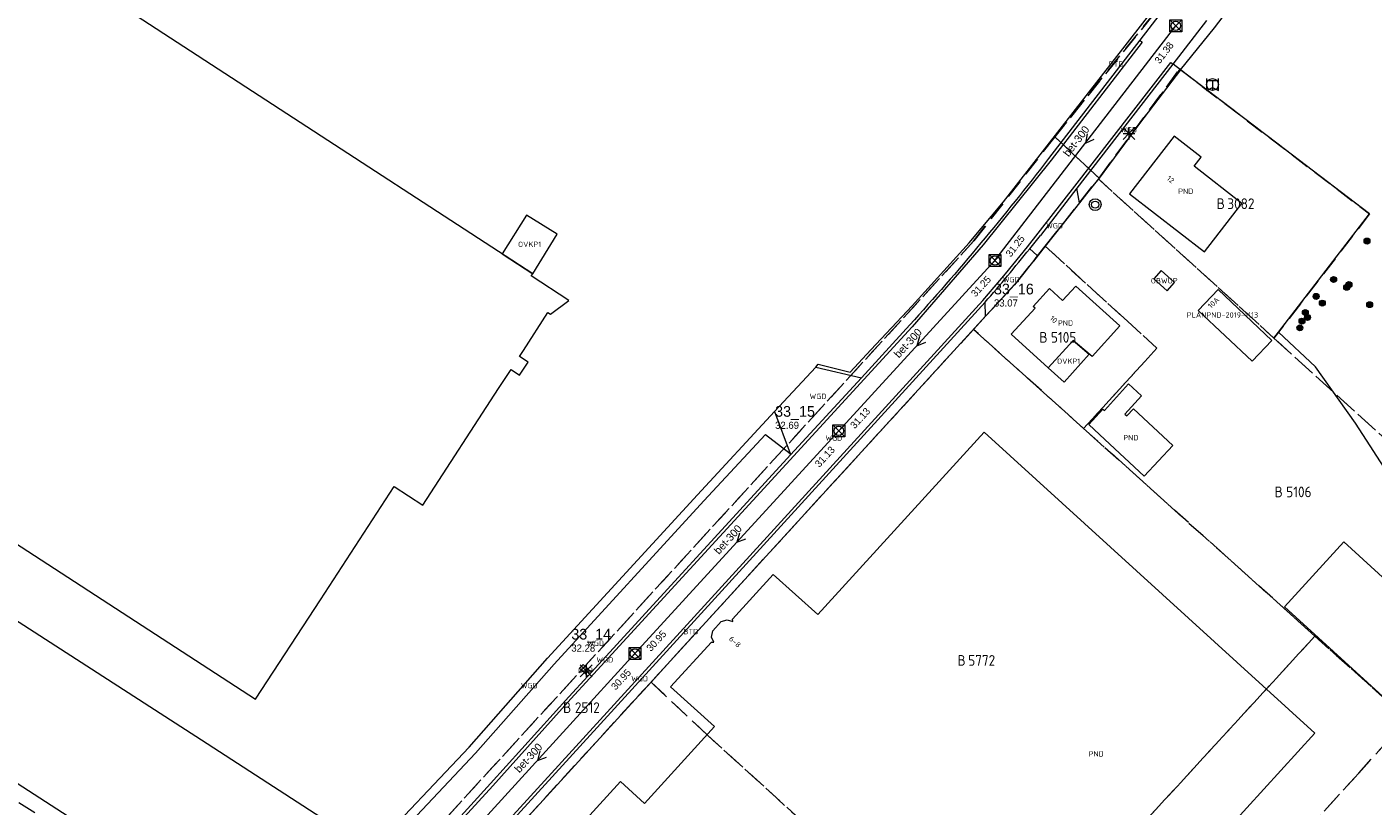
# Model space of a CAD drawing. Header units: metres. Extents: x 207644 to 210135, y 370459 to 373417.
# Tile 193 of 256: x 208632 to 208858, y 372211 to 372342. Entities that reach past the tile are written whole.
import ezdxf
from ezdxf.enums import TextEntityAlignment as Align

# ---------------------------------------------------------------- set-up
doc = ezdxf.new("R2010")
doc.units = ezdxf.units.M
doc.linetypes.add('HIDDEN2', pattern=[4.7625, 3.175, -1.5875])
for name, color, linetype in [('BTD', 7, 'Continuous'), ('CON_BxH300x300mm', 7, 'Continuous'), ('DMM_BxH300x300mm', 7, 'Continuous'), ('GB', 1, 'Continuous'), ('GB11', 1, 'Continuous'), ('INV_BxH300x300mm', 7, 'Continuous'), ('KAD_Niet_vastgesteld_Perceel', 30, 'Continuous'), ('KAD_perceelnummer', 212, 'Continuous'), ('KAD_sectie', 212, 'Continuous'), ('KAD_Vastgesteld_Perceel', 212, 'Continuous'), ('NAR', 7, 'Continuous'), ('NLV_inspectieput', 7, 'Continuous'), ('NNR_inspectieput', 7, 'Continuous'), ('NOD_inspectieput', 7, 'Continuous'), ('OBWUP', 7, 'Continuous'), ('OTD', 7, 'Continuous'), ('OVKP1', 7, 'Continuous'), ('PIJL', 7, 'Continuous'), ('PLANPND', 7, 'Continuous'), ('PLANPND_NAR', 7, 'Continuous'), ('PND', 7, 'Continuous'), ('WGD', 7, 'Continuous')]:
    doc.layers.add(name, color=color, linetype=linetype)
for name, color, linetype, lineweight in [('GIMGMV', 7, 'Continuous', 25), ('GMV', 7, 'Continuous', 25), ('GP1', 7, 'Continuous', 30), ('GPLANPND', 6, 'Continuous', 25), ('Q21_lantaarnpaal', 1, 'Continuous', 0), ('Q25_cai-trafo_kast', 6, 'Continuous', 0), ('Q26_boom', 72, 'Continuous', 0), ('Q28_rioolput', 153, 'Continuous', 0), ('Q31_verklikker', 7, 'Continuous', 0), ('Q77_straalzender-NGDW', 7, 'Continuous', 0)]:
    doc.layers.add(name, color=color, linetype=linetype, lineweight=lineweight)
doc.styles.add('ISO', font='isocpeur.ttf', dxfattribs={"height": 1})
doc.styles.add('ISOCP', font='ISOCP.shx', dxfattribs={"height": 1.8})

# ---------------------------------------------------------------- blocks, each defined once
blk = doc.blocks.new('ACMAP_ANN_TEMPLATE_Niet_Vastgesteld_Perceelnummer')
at = {"layer": 'KAD_perceelnummer', "style": 'ISOCP'}
blk.add_attdef('Perceelnummer', text='', height=1.8, dxfattribs=at).set_placement((0, 0), align=Align.MIDDLE)
at = {"layer": 'KAD_sectie', "style": 'ISOCP'}
blk.add_attdef('sectie', text='', height=1.8, dxfattribs=at).set_placement((-2.7, 0), align=Align.MIDDLE_RIGHT)
blk = doc.blocks.new('ACMAP_ANN_TEMPLATE_Vastgesteld_Perceelnummer')
at = {"layer": 'KAD_perceelnummer', "style": 'ISOCP'}
blk.add_attdef('Perceelnummer', text='', height=1.8, dxfattribs=at).set_placement((0, 0), align=Align.MIDDLE)
at = {"layer": 'KAD_sectie', "style": 'ISOCP'}
blk.add_attdef('sectie', text='', height=1.8, dxfattribs=at).set_placement((-2.7, 0), align=Align.MIDDLE_RIGHT)
blk = doc.blocks.new('Q26')
blk.add_hatch(color=256).paths.add_polyline_path([(-0.45, -0.01, 1), (0.55, -0.01, 1)])
blk.add_circle((0.05, -0.01), 0.5)
blk = doc.blocks.new('Q77')
blk.add_lwpolyline([(-1.01, 0.99), (-1.01, -1.01), (-0.01, -0.51), (0.99, -1.01), (0.99, 0.99)])
blk = doc.blocks.new('Q25')
for p, q in [((-0.7, 0.7), (0.7, 0.7)), ((0, 0.7), (0, -1))]:
    blk.add_line(p, q)
blk.add_circle((0, 0), 1)
blk = doc.blocks.new('Q28')
at = {"linetype": 'Continuous'}
for p, q in [((-1, -1), (1, 1)), ((-1, 1), (1, -1))]:
    blk.add_line(p, q, dxfattribs=at)
blk.add_lwpolyline([(1, 1), (1, -1), (-1, -1), (-1, 1)], close=True)
blk = doc.blocks.new('Q21')
for p, q in [((-1, 1), (0, 0)), ((-1, 0), (0, 0)), ((-1, -1), (0, 0)), ((0, 1), (0, 0)), ((0, 0), (1, 1)), ((0, 0), (1, 0)), ((0, 0), (0, -1)), ((0, 0), (1, -1))]:
    blk.add_line(p, q)
blk = doc.blocks.new('Q31')
for radius in [1, 0.6]:
    blk.add_circle((0, 0), radius)

msp = doc.modelspace()

# ---------------------------------------------------------------- linework, layer by layer
at = {"layer": 'CON_BxH300x300mm', "color": 253, "linetype": 'Continuous', "lineweight": 13}
for points in [[(208794.47, 372302.65), (208824.89, 372342.145)], [(208768.188, 372273.987), (208794.47, 372302.65)], [(208733.9, 372236.5), (208768.188, 372273.987)], [(208701.067, 372200.526), (208733.9, 372236.5)]]:
    msp.add_lwpolyline(points, dxfattribs=at)
at = {"layer": 'GB', "color": 253, "linetype": 'Continuous', "lineweight": 13}
for points in [[(208716.7, 372300.434), (208578.516, 372390.337)], [(208497.884, 372340.745), (208670.071, 372228.809)], [(208824.628, 372323.562), (208817.096, 372313.895)], [(208829.148, 372320.052), (208824.628, 372323.562)], [(208827.951, 372318.512), (208829.148, 372320.052)], [(208836.011, 372312.253), (208827.951, 372318.512)], [(208817.096, 372313.895), (208829.691, 372304.115)], [(208829.691, 372304.115), (208836.011, 372312.253)], [(208716.446, 372300.075), (208716.7, 372300.434)], [(208722.799, 372295.926), (208716.446, 372300.075)], [(208805.84, 372295.924), (208808.045, 372298.361)], [(208808.045, 372298.361), (208815.453, 372291.658)], [(208719.702, 372293.618), (208722.799, 372295.926)], [(208800.903, 372294.91), (208803.654, 372297.931)], [(208803.654, 372297.931), (208805.84, 372295.924)], [(208715.133, 372287.535), (208719.263, 372293.902)], [(208719.263, 372293.902), (208719.702, 372293.618)], [(208797.218, 372290.241), (208801.221, 372294.621)], [(208801.221, 372294.621), (208800.903, 372294.91)], [(208803.397, 372284.593), (208797.218, 372290.241)], [(208807.612, 372289.205), (208803.397, 372284.593)], [(208810.811, 372286.474), (208807.612, 372289.205)], [(208714.459, 372286.524), (208715.133, 372287.535)], [(208715.936, 372285.54), (208714.459, 372286.524)], [(208714.474, 372283.346), (208715.936, 372285.54)], [(208710.935, 372281.122), (208713.05, 372284.295)], [(208713.05, 372284.295), (208714.474, 372283.346)], [(208698.193, 372261.498), (208710.935, 372281.122)], [(208764.675, 372243.054), (208792.624, 372273.743)], [(208792.624, 372273.743), (208848.262, 372223.085)], [(208680.975, 372245.538), (208693.371, 372264.629)], [(208693.371, 372264.629), (208698.193, 372261.498)], [(208596.851, 372263.31), (208660.954, 372221.967)], [(208750.296, 372242.312), (208757.157, 372249.836)], [(208757.157, 372249.836), (208764.675, 372243.054)], [(208670.071, 372228.809), (208680.975, 372245.538)], [(208746.999, 372240.312), (208748.409, 372241.893)], [(208748.409, 372241.893), (208749.425, 372242.202)], [(208749.425, 372242.202), (208750.357, 372241.912)], [(208750.357, 372241.912), (208750.296, 372242.312)], [(208746.768, 372239.294), (208746.999, 372240.312)], [(208747.17, 372238.433), (208746.768, 372239.294)], [(208739.893, 372230.908), (208746.761, 372238.419)], [(208746.761, 372238.419), (208747.17, 372238.433)], [(208747.258, 372224.219), (208739.893, 372230.908)], [(208735.485, 372211.296), (208747.258, 372224.219)], [(208660.954, 372221.967), (208686.131, 372205.654)], [(208848.262, 372223.085), (208816.824, 372188.55)], [(208623.22, 372219.004), (208673.664, 372186.413)], [(208714.737, 372196.659), (208731.437, 372214.994)], [(208731.437, 372214.994), (208735.485, 372211.296)]]:
    msp.add_lwpolyline(points, dxfattribs=at)
at = {"layer": 'GB11', "color": 253, "linetype": 'Continuous', "lineweight": 13}
for points in [[(208815.453, 372291.658), (208810.811, 372286.474)], [(208812.879, 372277.421), (208816.94, 372281.89)], [(208816.94, 372281.89), (208819.106, 372279.89)], [(208819.106, 372279.89), (208816.341, 372276.815)], [(208810.255, 372275.039), (208812.614, 372277.654)], [(208812.614, 372277.654), (208812.879, 372277.421)], [(208816.341, 372276.815), (208816.656, 372276.51)], [(208816.656, 372276.51), (208817.772, 372277.706)], [(208817.772, 372277.706), (208824.388, 372271.536)], [(208812.949, 372272.535), (208810.255, 372275.039)], [(208819.565, 372266.365), (208812.949, 372272.535)], [(208824.388, 372271.536), (208819.565, 372266.365)], [(208843.194, 372244.359), (208853.169, 372255.289)], [(208853.169, 372255.289), (208882.994, 372228.071)], [(208873.019, 372217.141), (208843.194, 372244.359)]]:
    msp.add_lwpolyline(points, dxfattribs=at)
at = {"layer": 'GIMGMV', "color": 253, "linetype": 'Continuous', "lineweight": 13}
for points in [[(208822.45, 372300.945), (208821.2, 372299.558)], [(208824.691, 372298.926), (208822.45, 372300.945)], [(208821.2, 372299.558), (208823.441, 372297.538)], [(208823.441, 372297.538), (208824.691, 372298.926)]]:
    msp.add_lwpolyline(points, dxfattribs=at)
at = {"layer": 'GMV', "color": 253, "linetype": 'Continuous', "lineweight": 13}
for points in [[(208837.357, 372363.807), (208818.812, 372339.726)], [(208831.396, 372341.801), (208844.701, 372359.246)], [(208795.898, 372312.506), (208823.717, 372348.288)], [(208824.433, 372335.693), (208830.131, 372343.047)], [(208825.67, 372334.75), (208831.396, 372341.801)], [(208818.812, 372339.726), (208803.495, 372319.836)], [(208819.207, 372339.422), (208803.916, 372319.566)], [(208818.812, 372339.726), (208819.207, 372339.422)], [(208807.881, 372315.138), (208824.039, 372335.998)], [(208824.415, 372335.669), (208808.257, 372314.809)], [(208825.668, 372334.748), (208818.755, 372325.692)], [(208824.039, 372335.998), (208824.433, 372335.693)], [(208824.433, 372335.693), (208824.415, 372335.669)], [(208825.67, 372334.75), (208824.433, 372335.693)], [(208825.67, 372334.75), (208825.668, 372334.748)], [(208857.489, 372310.49), (208825.67, 372334.75)], [(208818.755, 372325.692), (208811.968, 372316.535)], [(208803.916, 372319.566), (208792.506, 372305.301)], [(208811.968, 372316.535), (208810.672, 372314.892)], [(208799.938, 372304.959), (208807.881, 372315.138)], [(208808.257, 372314.809), (208802.109, 372306.873)], [(208808.682, 372312.369), (208808.257, 372314.809)], [(208810.672, 372314.892), (208808.682, 372312.369)], [(208790.137, 372305.635), (208795.898, 372312.506)], [(208808.682, 372312.369), (208805.692, 372308.578)], [(208842.172, 372290.575), (208857.489, 372310.49)], [(208805.692, 372308.578), (208802.914, 372305.056)], [(208780.527, 372295.05), (208790.137, 372305.635)], [(208792.506, 372305.301), (208780.532, 372291.504)], [(208796.217, 372300.424), (208799.938, 372304.959)], [(208802.914, 372305.056), (208801.638, 372303.462)], [(208801.638, 372303.462), (208797.732, 372298.582)], [(208801.512, 372303.573), (208800.314, 372304.63)], [(208801.638, 372303.462), (208801.512, 372303.573)], [(208792.424, 372295.95), (208796.217, 372300.424)], [(208797.732, 372298.582), (208793.987, 372294.486)], [(208644.926, 372134.276), (208792.424, 372295.95)], [(208693.706, 372187.004), (208792.8, 372295.621)], [(208773.592, 372287.626), (208780.527, 372295.05)], [(208792.892, 372293.288), (208792.8, 372295.621)], [(208793.987, 372294.486), (208792.892, 372293.288)], [(208792.892, 372293.288), (208698.188, 372189.704)], [(208780.532, 372291.504), (208726.94, 372233.036)], [(208780.156, 372291.834), (208771.988, 372282.923)], [(208848.416, 372284.746), (208842.172, 372290.575)], [(208770.096, 372283.878), (208773.592, 372287.626)], [(208757.385, 372277.233), (208764.305, 372284.718)], [(208764.305, 372284.718), (208764.746, 372285.194)], [(208764.305, 372284.718), (208771.988, 372282.923)], [(208764.746, 372285.194), (208770.096, 372283.878)], [(208855.122, 372275.299), (208848.416, 372284.746)], [(208771.988, 372282.923), (208760.08, 372269.931)], [(208744.414, 372263.202), (208757.385, 372277.233)], [(208757.385, 372277.233), (208759.982, 372270.196)], [(208745.499, 372262.199), (208755.839, 372273.383)], [(208755.839, 372273.383), (208759.982, 372270.196)], [(208861.157, 372265.936), (208855.122, 372275.299)], [(208726.582, 372233.385), (208760.08, 372269.931)], [(208760.08, 372269.931), (208759.982, 372270.196)], [(208719.196, 372235.712), (208744.414, 372263.202)], [(208720.285, 372234.713), (208745.499, 372262.199)], [(208705.994, 372220.749), (208719.196, 372235.712)], [(208707.086, 372219.752), (208720.285, 372234.713)], [(208725.96, 372232.721), (208722.773, 372229.216)], [(208724.568, 372234.023), (208725.19, 372234.688)], [(208725.96, 372232.721), (208724.568, 372234.023)], [(208725.19, 372234.688), (208726.582, 372233.385)], [(208725.96, 372232.721), (208726.582, 372233.385)], [(208726.94, 372233.036), (208726.318, 372232.372)], [(208726.318, 372232.372), (208723.131, 372228.867)], [(208722.773, 372229.216), (208709.609, 372214.615)], [(208723.131, 372228.867), (208709.967, 372214.266)], [(208689.249, 372203.017), (208705.994, 372220.749)], [(208694.487, 372206.411), (208707.086, 372219.752)], [(208709.609, 372214.615), (208698.523, 372202.483)], [(208709.967, 372214.266), (208679.861, 372181.321)]]:
    msp.add_lwpolyline(points, dxfattribs=at)
for points in [[(208803.495, 372319.836, -0.0200065), (208780.156, 372291.834)], [(208800.314, 372304.63, 0.0020114), (208802.109, 372306.873)], [(208792.8, 372295.621, 0.0080438), (208800.314, 372304.63)]]:
    msp.add_lwpolyline(points, format="xyb", dxfattribs=at)
at = {"layer": 'GP1', "color": 253, "linetype": 'Continuous', "lineweight": 13}
for points in [[(208715.674, 372310.3), (208711.552, 372303.783)], [(208720.802, 372307.105), (208715.674, 372310.3)], [(208716.7, 372300.434), (208720.802, 372307.105)], [(208711.552, 372303.783), (208716.7, 372300.434)], [(208807.612, 372289.205), (208810.328, 372286.886)], [(208810.328, 372286.886), (208806.085, 372282.173)], [(208806.085, 372282.173), (208803.397, 372284.593)]]:
    msp.add_lwpolyline(points, dxfattribs=at)
at = {"layer": 'GPLANPND', "color": 253, "linetype": 'Continuous', "lineweight": 13}
msp.add_lwpolyline([(208831.991, 372297.771), (208828.677, 372294.258), (208837.749, 372285.702), (208841.063, 372289.215), (208831.991, 372297.771)], dxfattribs=at)
at = {"layer": 'KAD_Niet_vastgesteld_Perceel', "color": 253, "linetype": 'HIDDEN2', "lineweight": 13}
for points in [[(208736.596, 372231.713), (208790.841, 372291.044), (208809.387, 372274.388), (208848.298, 372239.444), (208793.465, 372179.662), (208746.17, 372222.723), (208736.596, 372231.713)], [(208848.298, 372239.444), (208863.814, 372225.51), (208855.657, 372216.353), (208824.219, 372181.818), (208809.066, 372165.412), (208801.808, 372172.065), (208793.465, 372179.662), (208848.298, 372239.444)], [(208699.341, 372190.965), (208736.596, 372231.713), (208746.17, 372222.723), (208793.465, 372179.662), (208739.323, 372120.633), (208728.959, 372129.593), (208690.777, 372090.148), (208646.34, 372132.933), (208698.188, 372189.704), (208744.63, 372151.314), (208745.509, 372152.534), (208699.341, 372190.965)], [(208739.808, 372086.071), (208757.802, 372104.699), (208748.653, 372112.588), (208739.323, 372120.633), (208793.465, 372179.662), (208801.808, 372172.065), (208809.066, 372165.412), (208824.219, 372181.818), (208855.657, 372216.353), (208863.814, 372225.51), (208879.935, 372211.033), (208885.034, 372206.454), (208910.133, 372183.914), (208911.602, 372182.589), (208851.359, 372119.257), (208815.488, 372081.546), (208820.063, 372077.235), (208762.909, 372017.449), (208756.867, 372023.399), (208754.519, 372025.703), (208716.683, 372062.131), (208739.808, 372086.071)]]:
    msp.add_lwpolyline(points, close=True, dxfattribs=at)
at = {"layer": 'KAD_Vastgesteld_Perceel', "color": 253, "linetype": 'HIDDEN2', "lineweight": 13}
for points in [[(208832.981, 372358.795), (208804.543, 372323.483), (208804.543, 372323.483), (208790.878, 372305.911), (208676.925, 372181.263), (208624.703, 372214.99)], [(209028.466, 372167.661), (209013.283, 372147.839), (209007.745, 372140.61), (208933.014, 372208.986), (208902.976, 372236.47), (208901.604, 372234.955), (208890.232, 372245.275), (208841.406, 372289.579), (208857.489, 372310.49), (208825.542, 372334.848), (208811.968, 372316.535), (208804.543, 372323.483), (208832.981, 372358.795)]]:
    msp.add_lwpolyline(points, dxfattribs=at)
for points in [[(208841.406, 372289.579), (208811.856, 372316.393), (208811.968, 372316.535), (208825.542, 372334.848), (208857.489, 372310.49), (208841.406, 372289.579)], [(208676.925, 372181.263), (208790.878, 372305.911), (208804.543, 372323.483), (208811.968, 372316.535), (208811.856, 372316.393), (208802.914, 372305.056), (208798.275, 372299.175), (208790.841, 372291.044), (208736.596, 372231.713), (208699.341, 372190.965), (208698.188, 372189.704), (208646.34, 372132.933), (208644.82, 372131.332), (208637.543, 372138.185), (208638.506, 372139.239), (208639.212, 372140.011), (208673.504, 372177.521), (208676.925, 372181.263)], [(208901.604, 372234.955), (208879.935, 372211.033), (208863.814, 372225.51), (208848.298, 372239.444), (208809.387, 372274.388), (208819.68, 372285.678), (208821.718, 372287.893), (208816.745, 372292.437), (208802.914, 372305.056), (208811.856, 372316.393), (208841.406, 372289.579), (208890.232, 372245.275), (208901.604, 372234.955)], [(208802.914, 372305.056), (208816.745, 372292.437), (208821.718, 372287.893), (208819.68, 372285.678), (208809.387, 372274.388), (208790.841, 372291.044), (208798.275, 372299.175), (208802.914, 372305.056)]]:
    msp.add_lwpolyline(points, close=True, dxfattribs=at)
at = {"layer": 'NOD_inspectieput', "color": 253, "lineweight": 13}
for centre in [(208824.89, 372342.15), (208794.47, 372302.65), (208768.19, 372273.99), (208733.9, 372236.5)]:
    msp.add_circle(centre, 0.8, dxfattribs=at)
at = {"layer": 'PIJL', "color": 253, "lineweight": 13}
for points in [[(208809.99, 372323.98), (208809.68, 372322.4), (208811.13, 372323.1)], [(208781.77, 372289.87), (208781.33, 372288.32), (208782.83, 372288.89)], [(208751.48, 372256.79), (208751.04, 372255.24), (208752.55, 372255.82)], [(208717.92, 372220.06), (208717.48, 372218.51), (208718.99, 372219.09)]]:
    msp.add_lwpolyline(points, dxfattribs=at)

# ---------------------------------------------------------------- block references
at = {"layer": 'KAD_Niet_vastgesteld_Perceel', "color": 253, "linetype": 'HIDDEN2', "lineweight": 13}
ref = msp.add_blockref('ACMAP_ANN_TEMPLATE_Niet_Vastgesteld_Perceelnummer', (208792.235, 372235.353), dxfattribs=at)
ref.add_attrib('Perceelnummer', '5772', dxfattribs={"layer": 'KAD_perceelnummer', "lineweight": 13, "height": 1.8, "style": 'ISOCP'}).set_placement((208792.235, 372235.353), align=Align.MIDDLE)
ref.add_attrib('sectie', 'B', dxfattribs={"layer": 'KAD_sectie', "lineweight": 13, "height": 1.8, "style": 'ISOCP'}).set_placement((208789.535, 372235.353), align=Align.MIDDLE_RIGHT)
at = {"layer": 'KAD_Vastgesteld_Perceel', "color": 253, "linetype": 'HIDDEN2', "lineweight": 13}
ref = msp.add_blockref('ACMAP_ANN_TEMPLATE_Vastgesteld_Perceelnummer', (208835.845, 372312.214), dxfattribs=at)
ref.add_attrib('Perceelnummer', '3082', dxfattribs={"layer": 'KAD_perceelnummer', "lineweight": 13, "height": 1.8, "style": 'ISOCP'}).set_placement((208835.845, 372312.214), align=Align.MIDDLE)
ref.add_attrib('sectie', 'B', dxfattribs={"layer": 'KAD_sectie', "lineweight": 13, "height": 1.8, "style": 'ISOCP'}).set_placement((208833.145, 372312.214), align=Align.MIDDLE_RIGHT)
ref = msp.add_blockref('ACMAP_ANN_TEMPLATE_Vastgesteld_Perceelnummer', (208806.015, 372289.722), dxfattribs=at)
ref.add_attrib('Perceelnummer', '5105', dxfattribs={"layer": 'KAD_perceelnummer', "lineweight": 13, "height": 1.8, "style": 'ISOCP'}).set_placement((208806.015, 372289.722), align=Align.MIDDLE)
ref.add_attrib('sectie', 'B', dxfattribs={"layer": 'KAD_sectie', "lineweight": 13, "height": 1.8, "style": 'ISOCP'}).set_placement((208803.315, 372289.722), align=Align.MIDDLE_RIGHT)
ref = msp.add_blockref('ACMAP_ANN_TEMPLATE_Vastgesteld_Perceelnummer', (208845.593, 372263.713), dxfattribs=at)
ref.add_attrib('Perceelnummer', '5106', dxfattribs={"layer": 'KAD_perceelnummer', "lineweight": 13, "height": 1.8, "style": 'ISOCP'}).set_placement((208845.593, 372263.713), align=Align.MIDDLE)
ref.add_attrib('sectie', 'B', dxfattribs={"layer": 'KAD_sectie', "lineweight": 13, "height": 1.8, "style": 'ISOCP'}).set_placement((208842.893, 372263.713), align=Align.MIDDLE_RIGHT)
ref = msp.add_blockref('ACMAP_ANN_TEMPLATE_Vastgesteld_Perceelnummer', (208725.885, 372227.408), dxfattribs=at)
ref.add_attrib('Perceelnummer', '2512', dxfattribs={"layer": 'KAD_perceelnummer', "lineweight": 13, "height": 1.8, "style": 'ISOCP'}).set_placement((208725.885, 372227.408), align=Align.MIDDLE)
ref.add_attrib('sectie', 'B', dxfattribs={"layer": 'KAD_sectie', "lineweight": 13, "height": 1.8, "style": 'ISOCP'}).set_placement((208723.185, 372227.408), align=Align.MIDDLE_RIGHT)
at = {"layer": 'Q21_lantaarnpaal', "color": 253}
for p in [(208817.01, 372324.028), (208725.701, 372233.586)]:
    msp.add_blockref('Q21', p, dxfattribs=at)
at = {"layer": 'Q25_cai-trafo_kast', "color": 253}
msp.add_blockref('Q25', (208831.063, 372332.272), dxfattribs=at)
at = {"layer": 'Q26_boom', "color": 253}
for p in [(208857.007, 372305.939), (208851.391, 372299.459), (208853.593, 372298.161), (208853.976, 372298.604), (208848.439, 372296.628), (208849.489, 372295.498), (208846.63, 372293.904), (208857.451, 372295.23), (208845.713, 372291.342), (208846.07, 372292.469), (208846.999, 372293.087)]:
    msp.add_blockref('Q26', p, dxfattribs=at)
at = {"layer": 'Q28_rioolput', "color": 253}
for p in [(208824.89, 372342.145), (208794.47, 372302.654), (208768.187, 372273.989), (208733.902, 372236.502)]:
    msp.add_blockref('Q28', p, dxfattribs=at)
at = {"layer": 'Q31_verklikker', "color": 253}
msp.add_blockref('Q31', (208811.325, 372312.058), dxfattribs=at)
at = {"layer": 'Q77_straalzender-NGDW', "color": 253}
msp.add_blockref('Q77', (208831.063, 372332.272), dxfattribs=at)

# ---------------------------------------------------------------- texts
at = {"layer": 'BTD', "color": 253, "linetype": 'Continuous', "lineweight": 13, "style": 'ISO'}
for p in [(208814.829, 372335.705), (208743.299, 372240.204)]:
    msp.add_text('BTD', height=0.9, dxfattribs=at).set_placement(p, align=Align.MIDDLE_CENTER)
at = {"layer": 'DMM_BxH300x300mm', "color": 253, "lineweight": 13}
for rotation, p in [(52.4, (208806.85, 372320.01)), (47.48, (208778.3, 372286.15)), (47.55, (208748.02, 372253.09)), (47.61, (208714.46, 372216.34))]:
    msp.add_text('bet-300', height=1.3, rotation=rotation, dxfattribs=at).set_placement(p)
at = {"layer": 'INV_BxH300x300mm', "color": 253, "lineweight": 13}
for s, rotation, p in [('31.38', 52.4, (208822.17, 372335.66)), ('31.25', 52.4, (208797.12, 372303.14)), ('31.25', 47.48, (208791.2, 372296.42)), ('31.13', 47.48, (208770.87, 372274.24)), ('31.13', 47.55, (208764.93, 372267.75)), ('30.95', 47.55, (208736.58, 372236.76)), ('30.95', 47.61, (208730.65, 372230.26))]:
    msp.add_text(s, height=1.2, rotation=rotation, dxfattribs=at).set_placement(p)
at = {"layer": 'NAR', "color": 253, "linetype": 'Continuous', "lineweight": 13, "style": 'ISO'}
for s, rotation, p in [('12', 322.2, (208824.014, 372316.282)), ('10', 317.9, (208804.331, 372292.736)), ('6-8', 318.3, (208750.724, 372238.479))]:
    msp.add_text(s, height=0.9, rotation=rotation, dxfattribs=at).set_placement(p, align=Align.MIDDLE_CENTER)
at = {"layer": 'NLV_inspectieput', "color": 253, "lineweight": 13}
for s, p in [('33.07', (208794.3, 372294.91)), ('32.69', (208757.48, 372274.32)), ('32.28', (208723.19, 372236.83))]:
    msp.add_text(s, height=1.2, dxfattribs=at).set_placement(p)
at = {"layer": 'NNR_inspectieput', "color": 253, "lineweight": 13}
for s, p in [('33_16', (208794.3, 372296.95)), ('33_15', (208757.48, 372276.36)), ('33_14', (208723.19, 372238.87))]:
    msp.add_text(s, height=1.8, dxfattribs=at).set_placement(p)
at = {"layer": 'OBWUP', "color": 253, "linetype": 'Continuous', "lineweight": 13, "style": 'ISO'}
msp.add_text('OBWUP', height=0.9, dxfattribs=at).set_placement((208822.946, 372299.241), align=Align.MIDDLE_CENTER)
at = {"layer": 'OTD', "color": 253, "linetype": 'Continuous', "lineweight": 13, "style": 'ISO'}
msp.add_text('OTD', height=0.9, dxfattribs=at).set_placement((208725.575, 372233.705), align=Align.MIDDLE_CENTER)
at = {"layer": 'OVKP1', "color": 253, "linetype": 'Continuous', "lineweight": 13, "style": 'ISO'}
for p in [(208716.177, 372305.381), (208806.863, 372285.711)]:
    msp.add_text('OVKP1', height=0.9, dxfattribs=at).set_placement(p, align=Align.MIDDLE_CENTER)
at = {"layer": 'PLANPND', "color": 253, "linetype": 'Continuous', "lineweight": 13, "style": 'ISO'}
msp.add_text('PLANPND-2019-1113', height=0.9, dxfattribs=at).set_placement((208832.736, 372293.493), align=Align.MIDDLE_CENTER)
at = {"layer": 'PLANPND_NAR', "color": 253, "linetype": 'Continuous', "lineweight": 13, "style": 'ISO'}
msp.add_text('10A', height=0.9, rotation=44.51377, dxfattribs=at).set_placement((208831.242, 372295.549), align=Align.MIDDLE_CENTER)
at = {"layer": 'PND', "color": 253, "linetype": 'Continuous', "lineweight": 13, "style": 'ISO'}
for p in [(208826.554, 372314.309), (208806.336, 372292.141), (208817.322, 372272.841), (208811.49, 372219.629)]:
    msp.add_text('PND', height=0.9, dxfattribs=at).set_placement(p, align=Align.MIDDLE_CENTER)
at = {"layer": 'WGD', "color": 253, "linetype": 'Continuous', "lineweight": 13, "style": 'ISO'}
for p in [(208816.964, 372324.663), (208804.498, 372308.511), (208797.219, 372299.437), (208764.687, 372279.793), (208767.353, 372272.798), (208727.284, 372238.247), (208728.822, 372235.459), (208734.68, 372232.286), (208716.128, 372231.118)]:
    msp.add_text('WGD', height=0.9, dxfattribs=at).set_placement(p, align=Align.MIDDLE_CENTER)

doc.saveas('drawing.dxf')
